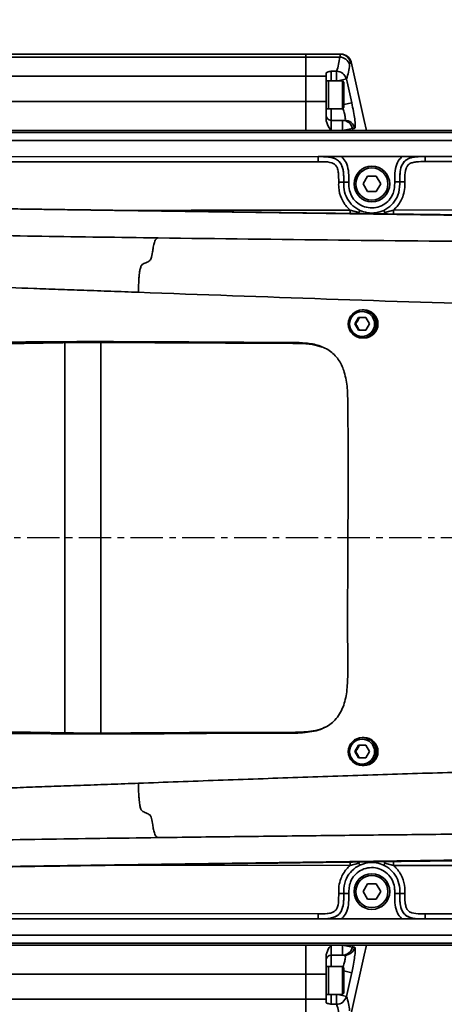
# Model space of a CAD drawing. Header units: millimetres. Extents: x 13873 to 18697, y 1443 to 6366.
# Tile 8 of 28: x 16150 to 16234, y 3398 to 3591. Entities that reach past the tile are written whole.
import ezdxf

# ---------------------------------------------------------------- set-up
doc = ezdxf.new("R2010")
doc.units = ezdxf.units.MM
doc.header["$PDSIZE"] = -1
doc.linetypes.add('CENTER', pattern=[10.16, 6.35, -1.27, 1.27, -1.27])
doc.styles.add('标准汉字', font='gbenor.shx', dxfattribs={"bigfont": 'gbcbig.shx'})
doc.dimstyles.new('ISO-25', dxfattribs={"dimscale": 5, "dimtxt": 3.5, "dimasz": 5, "dimexe": 3.5, "dimexo": 0.625, "dimtad": 1, "dimdec": 1, "dimdsep": 46, "dimtxsty": '标准汉字', "dimcen": 2.5, "dimclrd": 1, "dimclre": 1, "dimadec": 0, "dimazin": 0, "dimtfac": 1, "dimtdec": 1, "dimtmove": 1, "dimatfit": 3, "dimfxl": 1, "dimarcsym": 0})

# ---------------------------------------------------------------- blocks, each defined once
blk = doc.blocks.new('*D72')
at = {"color": 1, "lineweight": -2, "transparency": 16777216}
for p, q in [((16589.44, 3882.95), (16525.87, 3855.55)), ((15676.41, 3489.42), (16502.91, 3845.65))]:
    blk.add_line(p, q, dxfattribs=at)
at = {"color": 1, "transparency": 16777216}
blk.add_solid([(16524.22, 3859.38), (16527.52, 3851.72), (16502.91, 3845.65)], dxfattribs=at)
at = {"layer": 'Defpoints', "color": 0, "transparency": 16777216}
for p in [(16502.91, 3845.65), (15676.41, 3489.42)]:
    blk.add_point(p, dxfattribs=at)
at = {"color": 0, "transparency": 16777216, "insert": (16564.43, 3885.1), "char_height": 17.5, "attachment_point": 5, "rotation": 23.3168, "style": '标准汉字'}
blk.add_mtext('R900', dxfattribs=at)

msp = doc.modelspace()

# ---------------------------------------------------------------- linework, layer by layer
at = {"linetype": 'Continuous', "lineweight": 35}
for p, q in [((15581.41, 3584.42), (16206.41, 3584.42)), ((16213.23, 3584.42), (16206.41, 3584.42)), ((16206.41, 3584.42), (16206.41, 3583.84)), ((16213.08, 3583.84), (16213.23, 3584.42)), ((16213.23, 3584.42), (16213.39, 3584.42)), ((16206.41, 3583.84), (15581.41, 3583.84)), ((16213.08, 3583.84), (16206.41, 3583.84)), ((16206.41, 3583.84), (16206.41, 3580.07)), ((16215.17, 3582.89), (16215.03, 3582.33)), ((16215.34, 3582.89), (16215.17, 3582.89)), ((16210.41, 3580.07), (16210.41, 3580.73)), ((16211.41, 3581.07), (16212.46, 3581.07)), ((16211.41, 3581.07), (16211.41, 3579.17)), ((16212.46, 3579.17), (16212.46, 3581.07)), ((15581.41, 3580.07), (16206.41, 3580.07)), ((16206.41, 3580.07), (16206.41, 3575.13)), ((16210.41, 3580.07), (16206.41, 3580.07)), ((16210.41, 3575.13), (16210.41, 3580.07)), ((16210.91, 3579.17), (16210.41, 3579.17)), ((16213.61, 3579.17), (16210.91, 3579.17)), ((16210.91, 3577.47), (16210.91, 3579.17)), ((16210.91, 3579.17), (16210.91, 3573.67)), ((16212.81, 3579.17), (16214.4, 3579.54)), ((16213.91, 3578.87), (16213.61, 3579.17)), ((16213.61, 3577.47), (16213.61, 3579.17)), ((16213.91, 3578.87), (16213.91, 3577.36)), ((16210.91, 3573.67), (16210.91, 3577.47)), ((16213.61, 3573.67), (16213.61, 3577.47)), ((16213.91, 3577.36), (16213.91, 3573.97)), ((16206.41, 3575.13), (15752.18, 3575.13)), ((16210.41, 3575.13), (16206.41, 3575.13)), ((16206.41, 3575.13), (16206.41, 3569.42)), ((16210.41, 3571.66), (16210.41, 3575.13)), ((16213.91, 3574.51), (16215.46, 3574.85)), ((16210.41, 3573.67), (16210.91, 3573.67)), ((16210.91, 3573.67), (16213.61, 3573.67)), ((16211.41, 3573.67), (16211.41, 3571.42)), ((16213.61, 3573.67), (16213.91, 3573.97)), ((16211.41, 3571.42), (16211.41, 3569.42)), ((16211.41, 3571.42), (16213.62, 3571.42)), ((16213.62, 3569.42), (16213.62, 3571.42)), ((16213.62, 3571.42), (16214.07, 3571.42)), ((16046.41, 3569.42), (16636.41, 3569.42)), ((16636.41, 3569.04), (16046.41, 3569.04)), ((16213.62, 3569.42), (16215.57, 3569.82)), ((16216.02, 3569.82), (16215.57, 3569.82)), ((16215.57, 3569.82), (16215.65, 3569.42)), ((16046.41, 3567.47), (16636.41, 3567.47)), ((16069.62, 3564.21), (16366.87, 3564.39)), ((16082, 3564.21), (16208.88, 3564.29)), ((16208.88, 3563.29), (16082.01, 3563.21)), ((16208.88, 3563.29), (16208.88, 3564.29)), ((16208.88, 3564.29), (16208.88, 3564.29)), ((16213.4, 3564.3), (16225.37, 3564.3)), ((16229.88, 3564.31), (16359.44, 3564.39)), ((16229.88, 3563.31), (16229.88, 3564.31)), ((16229.88, 3564.31), (16229.88, 3564.31)), ((16359.45, 3563.39), (16229.88, 3563.31)), ((16212.89, 3559.29), (16213.89, 3559.29)), ((16213.89, 3559.29), (16214.89, 3559.29)), ((16217.68, 3558.92), (16218.54, 3560.42)), ((16218.54, 3557.42), (16217.68, 3558.92)), ((16218.54, 3560.42), (16220.28, 3560.42)), ((16220.28, 3560.42), (16221.14, 3558.92)), ((16221.14, 3558.92), (16220.28, 3557.42)), ((16224.89, 3559.31), (16223.89, 3559.31)), ((16225.89, 3559.31), (16224.89, 3559.31)), ((16220.28, 3557.42), (16218.54, 3557.42)), ((16332.73, 3551.38), (16090.64, 3554.8)), ((16215.14, 3553.79), (16216.86, 3553.31)), ((16215.14, 3553.79), (16215.15, 3553.11)), ((16216.86, 3553.31), (16217.06, 3553.73)), ((16221.92, 3553.32), (16221.73, 3553.74)), ((16221.92, 3553.32), (16223.64, 3553.8)), ((16223.64, 3553.8), (16332.73, 3553.91)), ((16223.64, 3553.8), (16223.64, 3553)), ((16217.81, 3534.17), (16217.53, 3534.17)), ((16217.86, 3534.17), (16217.81, 3534.17)), ((16216.06, 3531.42), (16216.78, 3532.67)), ((16216.78, 3532.67), (16218.21, 3532.67)), ((16218.21, 3532.67), (16218.93, 3531.42)), ((16216.78, 3530.17), (16216.06, 3531.42)), ((16216.24, 3531.42), (16216.06, 3531.42)), ((16218.21, 3530.17), (16216.78, 3530.17)), ((16218.93, 3531.42), (16218.21, 3530.17)), ((16217.53, 3528.67), (16217.81, 3528.67)), ((16217.81, 3528.67), (16217.86, 3528.67)), ((16159.11, 3451.1), (16159.11, 3527.75)), ((16166.14, 3451.05), (16166.14, 3527.78)), ((16216.06, 3447.42), (16216.78, 3448.67)), ((16216.78, 3448.67), (16218.21, 3448.67)), ((16217.81, 3450.17), (16217.53, 3450.17)), ((16217.86, 3450.17), (16217.81, 3450.17)), ((16218.21, 3448.67), (16218.93, 3447.42)), ((16216.78, 3446.17), (16216.06, 3447.42)), ((16216.24, 3447.42), (16216.06, 3447.42)), ((16218.93, 3447.42), (16218.21, 3446.17)), ((16218.21, 3446.17), (16216.78, 3446.17)), ((16217.53, 3444.67), (16217.81, 3444.67)), ((16217.81, 3444.67), (16217.86, 3444.67)), ((16090.64, 3424.04), (16332.73, 3427.46)), ((16215.14, 3425.06), (16215.15, 3425.73)), ((16216.86, 3425.53), (16215.14, 3425.06)), ((16217.06, 3425.11), (16216.86, 3425.53)), ((16221.73, 3425.11), (16221.92, 3425.52)), ((16223.64, 3425.05), (16221.92, 3425.52)), ((16223.64, 3425.05), (16223.64, 3425.84)), ((16217.68, 3419.92), (16218.54, 3421.42)), ((16218.54, 3418.42), (16217.68, 3419.92)), ((16218.54, 3421.42), (16220.28, 3421.42)), ((16220.28, 3421.42), (16221.14, 3419.92)), ((16221.14, 3419.92), (16220.28, 3418.42)), ((16213.89, 3419.55), (16212.89, 3419.55)), ((16214.89, 3419.55), (16213.89, 3419.55)), ((16220.28, 3418.42), (16218.54, 3418.42)), ((16223.89, 3419.54), (16224.89, 3419.54)), ((16224.89, 3419.54), (16225.89, 3419.54)), ((16366.87, 3414.45), (16069.62, 3414.64)), ((16208.88, 3414.55), (16082, 3414.63)), ((16082.01, 3415.63), (16208.88, 3415.55)), ((16208.88, 3414.55), (16208.88, 3415.55)), ((16208.88, 3414.55), (16208.88, 3414.55)), ((16225.37, 3414.54), (16213.4, 3414.55)), ((16229.88, 3415.54), (16359.45, 3415.46)), ((16229.88, 3414.54), (16229.88, 3415.54)), ((16359.44, 3414.46), (16229.88, 3414.54)), ((16229.88, 3414.54), (16229.88, 3414.54)), ((16636.41, 3411.37), (16046.41, 3411.37)), ((16046.41, 3409.81), (16636.41, 3409.81)), ((16636.41, 3409.42), (16046.41, 3409.42)), ((16206.41, 3409.42), (16206.41, 3403.71)), ((16211.41, 3409.42), (16211.41, 3407.42)), ((16213.62, 3409.42), (16215.57, 3409.02)), ((16213.62, 3407.42), (16213.62, 3409.42)), ((16215.65, 3409.42), (16215.57, 3409.02)), ((16215.57, 3409.02), (16216.02, 3409.02)), ((16210.41, 3403.71), (16210.41, 3407.19)), ((16213.62, 3407.42), (16211.41, 3407.42)), ((16211.41, 3407.42), (16211.41, 3405.17)), ((16214.07, 3407.42), (16213.62, 3407.42)), ((16210.91, 3405.17), (16210.41, 3405.17)), ((16213.61, 3405.17), (16210.91, 3405.17)), ((16210.91, 3403.47), (16210.91, 3405.17)), ((16210.91, 3405.17), (16210.91, 3399.67)), ((16213.91, 3404.87), (16213.61, 3405.17)), ((16213.61, 3403.47), (16213.61, 3405.17)), ((16213.91, 3404.87), (16213.91, 3403.36)), ((16215.46, 3403.99), (16213.91, 3404.33)), ((15752.18, 3403.71), (16206.41, 3403.71)), ((16210.41, 3403.71), (16206.41, 3403.71)), ((16206.41, 3403.71), (16206.41, 3398.77)), ((16210.41, 3398.77), (16210.41, 3403.71)), ((16210.91, 3399.67), (16210.91, 3403.47)), ((16213.61, 3399.67), (16213.61, 3403.47)), ((16213.91, 3403.36), (16213.91, 3399.97)), ((16206.41, 3398.77), (15581.41, 3398.77)), ((16210.41, 3398.77), (16206.41, 3398.77)), ((16206.41, 3398.77), (16206.41, 3395)), ((16210.41, 3399.67), (16210.91, 3399.67)), ((16210.41, 3398.12), (16210.41, 3398.77)), ((16210.91, 3399.67), (16213.61, 3399.67)), ((16211.41, 3399.67), (16211.41, 3397.78)), ((16212.46, 3397.78), (16212.46, 3399.67)), ((16214.4, 3399.3), (16212.81, 3399.67)), ((16213.61, 3399.67), (16213.91, 3399.97)), ((16212.46, 3397.78), (16211.41, 3397.78))]:
    msp.add_line(p, q, dxfattribs=at)
at = {"color": 4, "linetype": 'CENTER'}
msp.add_line((16655.88, 3489.42), (15445.04, 3489.42), dxfattribs=at)
at = {"linetype": 'Continuous', "lineweight": 35, "flags": 128}
for points in [[(16218.33, 3569.42), (16217.92, 3571.38), (16215.34, 3582.89)], [(16169.71, 3553.73), (16183.93, 3553.75), (16215.14, 3553.79)], [(16215.14, 3425.06), (16190.46, 3425.09), (16170.13, 3425.11)], [(16332.73, 3424.94), (16260.06, 3425.01), (16223.64, 3425.05)], [(16215.34, 3395.95), (16217.92, 3407.46), (16218.33, 3409.42)]]:
    msp.add_lwpolyline(points, dxfattribs=at)
at = {"linetype": 'Continuous', "lineweight": 35}
for centre, radius in [((16219.41, 3558.92), 3.5), ((16219.41, 3558.92), 3.15), ((16217.52, 3531.42), 2.75), ((16217.49, 3531.42), 2.45), ((16217.52, 3447.42), 2.75), ((16217.49, 3447.42), 2.45), ((16219.41, 3419.92), 3.5), ((16219.41, 3419.92), 3.15)]:
    msp.add_circle(centre, radius, dxfattribs=at)
at = {"color": 4}
msp.add_arc((15676.41, 3489.42), 900, 225, 135, dxfattribs=at)
at = {"linetype": 'Continuous', "lineweight": 35}
for centre, radius, start, end in [((16213.23, 3582.42), 2, 13.4982, 89.9917), ((16213.39, 3582.42), 2, 13.5131, 90), ((16203.43, 3584.57), 9.68, 338.7773, 355.6693), ((16213.09, 3581.84), 2, 14.1019, 90.1143), ((16205.33, 3583.06), 9.73, 338.7773, 355.6693), ((16212.44, 3579.05), 2.01, 14.0248, 89.5908), ((15826.41, 3489.42), 398.31, 12.3845, 13.0765), ((16211.41, 3572.42), 1, 180, 270), ((16213.62, 3569.43), 1.99, 11.3558, 89.8548), ((16214.07, 3569.43), 1.99, 11.3963, 89.8795), ((16218.76, 3553.6), 1.92, 188.6752, 195.5392), ((16220.15, 3553.58), 1.79, 342.209, 351.6345), ((16217.8, 3531.43), 2.74, 359.8291, 89.8562), ((16217.8, 3531.42), 2.75, 270.2296, 89.7704), ((16217.85, 3531.42), 2.75, 270.2296, 89.7704), ((16217.8, 3531.41), 2.74, 270.1168, 0.198), ((16217.8, 3447.43), 2.74, 359.8291, 89.8562), ((16217.8, 3447.42), 2.75, 270.2296, 89.7704), ((16217.85, 3447.42), 2.75, 270.2296, 89.7704), ((16217.8, 3447.41), 2.74, 270.1168, 0.198), ((16218.77, 3425.24), 1.93, 164.5231, 171.3204), ((16220.15, 3425.26), 1.8, 8.3699, 17.7334), ((16213.62, 3409.41), 1.99, 270.1452, 348.6442), ((16214.07, 3409.41), 1.99, 270.1205, 348.6037), ((16211.41, 3406.42), 1, 90, 180), ((15826.41, 3489.42), 398.31, 346.9235, 347.6155), ((16212.44, 3399.79), 2.01, 270.4092, 345.9752), ((16205.33, 3395.78), 9.73, 4.3307, 21.2227), ((16203.43, 3394.27), 9.68, 4.3307, 21.2227)]:
    msp.add_arc(centre, radius, start, end, dxfattribs=at)
for points, knots in [([(16210.41, 3580.73), (16210.44, 3580.76), (16210.53, 3580.88), (16211.02, 3580.98), (16211.36, 3581.06), (16211.41, 3581.07), (16211.41, 3581.07)], [0, 0, 0, 0, 0.283116, 0.90121, 0.996395, 1, 1, 1, 1]), ([(16215.46, 3574.85), (16215.57, 3574.28), (16215.81, 3573.15), (16216.05, 3571.64), (16216.16, 3570.51), (16216.14, 3569.91), (16216.05, 3569.85), (16216.02, 3569.82)], [0, 0, 0, 0, 0.217729, 0.435644, 0.648979, 0.857556, 1, 1, 1, 1]), ([(16214.07, 3571.42), (16214.11, 3571.44), (16214.19, 3571.47), (16214.21, 3571.83), (16214.1, 3572.51), (16213.92, 3573.23), (16213.76, 3573.69), (16213.71, 3573.82)], [0, 0, 0, 0, 0.163571, 0.401734, 0.646176, 0.899123, 1, 1, 1, 1]), ([(16211.41, 3569.42), (16211.41, 3569.42), (16211.36, 3569.49), (16211.02, 3569.97), (16210.53, 3570.68), (16210.44, 3571.42), (16210.41, 3571.66)], [0, 0, 0, 0, 0.003605, 0.09879, 0.716884, 1, 1, 1, 1]), ([(16208.88, 3564.29), (16208.89, 3564.29), (16208.96, 3564.29), (16209.32, 3564.29), (16210.26, 3564.29), (16211.64, 3564.29), (16212.82, 3564.3), (16213.4, 3564.3)], [0, 0, 0, 0, 0.002405, 0.048433, 0.232714, 0.619074, 1, 1, 1, 1]), ([(16208.88, 3564.29), (16209.22, 3564.29), (16210.21, 3564.29), (16211.53, 3564.19), (16212.68, 3563.66), (16213.31, 3563), (16213.68, 3562.13), (16213.89, 3560.88), (16213.89, 3559.91), (16213.89, 3559.29)], [0, 0, 0, 0, 0.117673, 0.349027, 0.457496, 0.55437, 0.662983, 0.781934, 1, 1, 1, 1]), ([(16213.89, 3559.29), (16213.89, 3559.82), (16213.89, 3560.87), (16213.68, 3562.27), (16213.08, 3563.32), (16212.17, 3563.96), (16210.89, 3564.26), (16209.75, 3564.29), (16209.04, 3564.29), (16208.88, 3564.29)], [0, 0, 0, 0, 0.184248, 0.372085, 0.486627, 0.599528, 0.752863, 0.943379, 1, 1, 1, 1]), ([(16212.89, 3559.29), (16212.89, 3559.88), (16212.89, 3560.74), (16212.72, 3561.81), (16212.47, 3562.42), (16212.07, 3562.84), (16211.2, 3563.23), (16210.09, 3563.29), (16209.21, 3563.29), (16208.88, 3563.29)], [0, 0, 0, 0, 0.251705, 0.37103, 0.461056, 0.530356, 0.618077, 0.860159, 1, 1, 1, 1]), ([(16213.4, 3564.3), (16213.53, 3564.18), (16213.99, 3563.77), (16214.6, 3562.71), (16214.89, 3561.08), (16214.89, 3559.9), (16214.89, 3559.29)], [0, 0, 0, 0, 0.094086, 0.342375, 0.663456, 1, 1, 1, 1]), ([(16223.89, 3559.31), (16223.89, 3559.89), (16223.89, 3561.07), (16224.16, 3562.7), (16224.78, 3563.78), (16225.24, 3564.19), (16225.37, 3564.3)], [0, 0, 0, 0, 0.325244, 0.6575598, 0.906099, 1, 1, 1, 1]), ([(16224.89, 3559.31), (16224.89, 3559.63), (16224.89, 3560.62), (16224.98, 3561.94), (16225.52, 3563.09), (16226.18, 3563.73), (16227.05, 3564.1), (16228.3, 3564.31), (16229.26, 3564.31), (16229.88, 3564.31)], [0, 0, 0, 0, 0.115841, 0.348448, 0.457176, 0.554196, 0.662817, 0.782001, 1, 1, 1, 1]), ([(16229.88, 3564.31), (16229.18, 3564.31), (16228.04, 3564.31), (16226.6, 3563.97), (16225.69, 3563.33), (16225.1, 3562.29), (16224.89, 3560.9), (16224.89, 3559.85), (16224.89, 3559.31)], [0, 0, 0, 0, 0.246887, 0.400396, 0.513383, 0.628018, 0.809313, 1, 1, 1, 1]), ([(16225.37, 3564.3), (16225.81, 3564.3), (16226.73, 3564.3), (16227.9, 3564.3), (16228.82, 3564.31), (16229.36, 3564.31), (16229.62, 3564.31), (16229.75, 3564.31), (16229.81, 3564.31), (16229.84, 3564.31), (16229.86, 3564.31), (16229.87, 3564.31), (16229.88, 3564.31), (16229.88, 3564.31)], [0, 0, 0, 0, 0.286713, 0.599923, 0.803703, 0.90211, 0.951337, 0.975781, 0.986685, 0.992138, 0.994866, 0.997593, 1, 1, 1, 1]), ([(16229.88, 3563.31), (16229.3, 3563.31), (16228.43, 3563.31), (16227.37, 3563.14), (16226.76, 3562.89), (16226.34, 3562.48), (16225.95, 3561.62), (16225.89, 3560.51), (16225.89, 3559.62), (16225.89, 3559.31)], [0, 0, 0, 0, 0.251626, 0.37116, 0.461169, 0.530604, 0.618623, 0.862269, 1, 1, 1, 1]), ([(16215.14, 3553.79), (16214.97, 3553.95), (16214.26, 3554.6), (16213.32, 3556.05), (16212.87, 3557.85), (16212.88, 3558.93), (16212.89, 3559.29)], [0, 0, 0, 0, 0.115044, 0.470047, 0.82505, 1, 1, 1, 1]), ([(16213.89, 3559.29), (16213.88, 3558.96), (16213.87, 3558.01), (16214.25, 3556.46), (16215.29, 3554.89), (16216.35, 3554.07), (16216.98, 3553.77), (16217.06, 3553.73)], [0, 0, 0, 0, 0.147207, 0.419217, 0.691226, 0.963236, 1, 1, 1, 1]), ([(16214.89, 3559.29), (16214.88, 3559), (16214.86, 3558.2), (16215.17, 3556.91), (16216, 3555.62), (16217.22, 3554.67), (16218.68, 3554.18), (16220.22, 3554.2), (16221.66, 3554.73), (16222.85, 3555.71), (16223.59, 3556.91), (16223.87, 3558.16), (16223.88, 3558.92), (16223.89, 3559.31)], [0, 0, 0, 0, 0.057513, 0.156615, 0.255717, 0.354819, 0.453921, 0.553023, 0.652125, 0.751227, 0.850329, 0.924824, 1, 1, 1, 1]), ([(16221.73, 3553.74), (16221.87, 3553.81), (16222.57, 3554.16), (16223.66, 3555.09), (16224.7, 3556.81), (16224.89, 3558.32), (16224.89, 3559.18), (16224.89, 3559.31)], [0, 0, 0, 0, 0.072956, 0.345217, 0.617477, 0.944676, 1, 1, 1, 1]), ([(16225.89, 3559.31), (16225.89, 3558.82), (16225.89, 3557.82), (16225.45, 3556.15), (16224.65, 3554.76), (16223.88, 3554.03), (16223.64, 3553.8)], [0, 0, 0, 0, 0.237767, 0.482979, 0.837799, 1, 1, 1, 1]), ([(16177.42, 3548.32), (16173.61, 3548.37), (16165.99, 3548.48), (16154.6, 3548.65), (16144.21, 3548.82), (16134.87, 3549.01), (16126.66, 3549.22), (16118.87, 3549.49), (16112.5, 3549.78), (16107.42, 3550.08), (16103.55, 3550.37), (16099.66, 3550.73), (16095.96, 3551.18), (16091.04, 3551.88), (16085.49, 3552.79), (16081.4, 3553.53), (16079.35, 3553.91)], [0, 0, 0, 0, 0.080062, 0.160166, 0.240353, 0.30062, 0.361134, 0.422111, 0.483733, 0.525259, 0.567186, 0.609517, 0.673814, 0.738855, 0.869308, 1, 1, 1, 1]), ([(16263.35, 3552.52), (16263.35, 3552.52), (16263.36, 3552.52), (16263.31, 3552.53), (16263.18, 3552.53), (16262.85, 3552.54), (16262, 3552.55), (16260.38, 3552.57), (16257.51, 3552.6), (16253.91, 3552.64), (16250.08, 3552.69), (16246.89, 3552.72), (16244.24, 3552.76), (16241.63, 3552.79), (16238.56, 3552.83), (16234.35, 3552.88), (16228.91, 3552.94), (16222.11, 3553.03), (16214.15, 3553.13), (16205.04, 3553.25), (16194.76, 3553.39), (16183.32, 3553.54), (16170.73, 3553.72), (16156.97, 3553.91), (16142.06, 3554.12), (16125.98, 3554.36), (16108.75, 3554.62), (16096.87, 3554.8), (16090.74, 3554.89)], [0, 0, 0, 0, 0.0000092, 0.0015162, 0.0030978, 0.004895, 0.0094812, 0.0194942, 0.0336717, 0.0594426, 0.0816892, 0.1000504, 0.1145348, 0.1275425, 0.1451648, 0.1677049, 0.2002182, 0.2394273, 0.285333, 0.3379362, 0.3972379, 0.4632389, 0.5359402, 0.6153432, 0.701449, 0.7942592, 0.8937755, 1, 1, 1, 1]), ([(16217.06, 3553.73), (16217.06, 3553.73), (16217.53, 3553.51), (16218.57, 3553.2), (16220.22, 3553.17), (16221.24, 3553.55), (16221.73, 3553.74)], [0, 0, 0, 0, 0.001759, 0.319978, 0.675676, 1, 1, 1, 1]), ([(16366.45, 3552.5), (16365.99, 3551.84), (16365.49, 3551.09), (16364.92, 3550.27), (16364.76, 3550.05), (16364.59, 3549.82), (16364.43, 3549.59), (16364.26, 3549.38), (16364.11, 3549.2), (16363.9, 3548.96), (16363.6, 3548.67), (16363.1, 3548.32), (16362.32, 3547.97), (16361.09, 3547.69), (16359.44, 3547.47), (16357.76, 3547.31), (16355.49, 3547.16), (16353.04, 3547.06), (16350.77, 3546.99), (16348.84, 3546.95), (16346.7, 3546.91), (16343.65, 3546.87), (16339.7, 3546.85), (16333.29, 3546.84), (16325.25, 3546.87), (16315.68, 3546.94), (16306.12, 3547.01), (16296.56, 3547.09), (16286.03, 3547.18), (16274.44, 3547.28), (16261.58, 3547.39), (16241.02, 3547.59), (16212.85, 3547.88), (16189.23, 3548.17), (16177.42, 3548.32)], [0, 0, 0, 0, 0.16141, 0.1794978, 0.1977511, 0.2162743, 0.2348618, 0.2518886, 0.2662601, 0.2797977, 0.3081118, 0.3363331, 0.3645478, 0.3926928, 0.4067029, 0.4206307, 0.434391, 0.447934, 0.4545829, 0.4615263, 0.4691691, 0.4766556, 0.4915756, 0.5064482, 0.536292, 0.5661756, 0.5960715, 0.6259724, 0.6558603, 0.6949725, 0.7347885, 0.776686, 0.888321, 1, 1, 1, 1]), ([(16173.56, 3537.64), (16173.57, 3538.16), (16173.58, 3539.06), (16173.64, 3540.23), (16173.71, 3541.05), (16173.8, 3541.8), (16173.97, 3542.58), (16174.2, 3543.01), (16174.47, 3543.21), (16174.81, 3543.35), (16175.13, 3543.5), (16175.44, 3543.65), (16175.77, 3543.83), (16176.06, 3544.17), (16176.28, 3545.26), (16176.48, 3546.59), (16176.67, 3547.45), (16176.88, 3547.95), (16177.13, 3548.2), (16177.31, 3548.28), (16177.42, 3548.32)], [0, 0, 0, 0, 0.039519, 0.068835, 0.092566, 0.113033, 0.14834, 0.207026, 0.281933, 0.377742, 0.459756, 0.537577, 0.618036, 0.685436, 0.755713, 0.794824, 0.840404, 0.879145, 0.930503, 1, 1, 1, 1]), ([(16173.56, 3537.64), (16171.76, 3537.71), (16168.18, 3537.84), (16162.81, 3538.05), (16157.69, 3538.22), (16151.37, 3538.43), (16143.74, 3538.75), (16125.42, 3539.65), (16109.03, 3540.47), (16094.54, 3541.19), (16091.11, 3541.36), (16087.69, 3541.53), (16084.28, 3541.71), (16080.9, 3541.88), (16078.03, 3542.04), (16076.23, 3542.16), (16075.26, 3542.25), (16073.67, 3542.41), (16070.89, 3542.74), (16066.82, 3543.25), (16063.78, 3543.66), (16062.26, 3543.87)], [0, 0, 0, 0, 0.030032, 0.059896, 0.089654, 0.12007, 0.181598, 0.243254, 0.489905, 0.513027, 0.536152, 0.559282, 0.582425, 0.605617, 0.629024, 0.644964, 0.661048, 0.677147, 0.741649, 0.870787, 1, 1, 1, 1]), ([(16386.54, 3531.71), (16386.07, 3531.71), (16385.56, 3531.71), (16384.94, 3531.71), (16384.77, 3531.7), (16384.6, 3531.7), (16384.42, 3531.7), (16384.22, 3531.7), (16383.98, 3531.7), (16383.67, 3531.7), (16383.25, 3531.69), (16382.67, 3531.69), (16381.9, 3531.7), (16380.78, 3531.71), (16379.17, 3531.74), (16377.03, 3531.78), (16374.59, 3531.83), (16371.31, 3531.89), (16367.55, 3531.97), (16363.78, 3532.05), (16360.4, 3532.13), (16356.37, 3532.22), (16351.56, 3532.33), (16344.78, 3532.49), (16336.69, 3532.68), (16327.36, 3532.92), (16318.05, 3533.15), (16308.75, 3533.39), (16299.45, 3533.64), (16288.38, 3533.94), (16275.61, 3534.29), (16261.37, 3534.7), (16239.69, 3535.35), (16210.48, 3536.28), (16185.87, 3537.19), (16173.56, 3537.64)], [0, 0, 0, 0, 0.132848, 0.147788, 0.16258, 0.177131, 0.19163, 0.207552, 0.225839, 0.244807, 0.274172, 0.30366, 0.333114, 0.362544, 0.391913, 0.410193, 0.428369, 0.446343, 0.46405, 0.475749, 0.48627, 0.496563, 0.511873, 0.527117, 0.552577, 0.578043, 0.603517, 0.628997, 0.654479, 0.679975, 0.720067, 0.75953, 0.79718, 0.898582, 1, 1, 1, 1]), ([(16216.96, 3532.67), (16216.84, 3532.45), (16216.61, 3532.03), (16216.36, 3531.61), (16216.24, 3531.42)], [0, 0, 0, 0, 0.534625, 1, 1, 1, 1]), ([(16216.24, 3531.42), (16216.38, 3531.2), (16216.63, 3530.78), (16216.85, 3530.36), (16216.96, 3530.17)], [0, 0, 0, 0, 0.534625, 1, 1, 1, 1]), ([(16069.51, 3510.42), (16069.85, 3510.8), (16070.55, 3511.6), (16071.61, 3513.58), (16072.77, 3516.04), (16073.91, 3518.9), (16075.23, 3521.61), (16077.25, 3523.6), (16080.1, 3525.45), (16084.17, 3527.38), (16091.05, 3528.87), (16099.66, 3529.19), (16109.99, 3529.01), (16120.3, 3528.37), (16129.15, 3527.99), (16136.34, 3527.92), (16141.95, 3527.88), (16147.67, 3527.87), (16153.64, 3527.88), (16159.63, 3527.94), (16165.72, 3527.96), (16171.61, 3527.93), (16180.81, 3527.88), (16190.64, 3527.87), (16199.4, 3527.76), (16203.79, 3527.81), (16206.43, 3527.74), (16209.01, 3527.29), (16211.37, 3526.16), (16213.08, 3524.26), (16214.17, 3521.74), (16214.64, 3518.81), (16214.79, 3507.05), (16214.69, 3489.24), (16214.61, 3471.4), (16214.7, 3462.09), (16214.51, 3458.86), (16213.76, 3455.79), (16212.13, 3453.3), (16210, 3451.94), (16208.04, 3451.38), (16205.59, 3451.05), (16202.41, 3451), (16194.66, 3451.09), (16186.23, 3450.98), (16177.09, 3450.93), (16171.14, 3450.9), (16165.24, 3450.88), (16159.2, 3450.91), (16153.24, 3450.97), (16147.3, 3450.98), (16141.59, 3450.97), (16136, 3450.92), (16123.66, 3450.73), (16111.45, 3450.66), (16099.7, 3450.25), (16095.03, 3450.06), (16090.36, 3450.21), (16086.27, 3450.9), (16082.75, 3452.12), (16079.9, 3453.51), (16077.47, 3455.06), (16075.77, 3456.76), (16074.7, 3458.52), (16073.76, 3460.5), (16072.81, 3462.64), (16071.8, 3464.92), (16070.76, 3466.82), (16069.97, 3468.03), (16069.54, 3468.36), (16069.45, 3468.42)], [0, 0, 0, 0, 0.0108959, 0.0226147, 0.0343197, 0.0471471, 0.0599284, 0.0673422, 0.0747842, 0.0891643, 0.1035387, 0.1319653, 0.1604446, 0.188984, 0.2174926, 0.233372, 0.2493278, 0.2652333, 0.2810182, 0.2967537, 0.310112, 0.3235737, 0.3370455, 0.3728805, 0.3907978, 0.3968335, 0.4028629, 0.4088269, 0.4146063, 0.4204167, 0.4258542, 0.4331141, 0.4404144, 0.5058165, 0.5540406, 0.5615932, 0.5691237, 0.5759689, 0.5829002, 0.588816, 0.5928051, 0.5968061, 0.6056421, 0.6144899, 0.6497536, 0.66328, 0.6768518, 0.690323, 0.7037115, 0.7194351, 0.7352016, 0.7510731, 0.7669883, 0.782837, 0.854343, 0.8672353, 0.8801604, 0.8930124, 0.9058047, 0.914383, 0.9229825, 0.9315292, 0.9387915, 0.946139, 0.9534869, 0.9640678, 0.974645, 0.985907, 0.9971975, 1, 1, 1, 1]), ([(16072.36, 3510.42), (16072.51, 3510.55), (16073.03, 3510.99), (16073.93, 3512.49), (16075.11, 3514.86), (16076.32, 3517.66), (16077.49, 3520.44), (16078.87, 3522.77), (16080.6, 3524.47), (16083.21, 3526.04), (16087, 3527.54), (16091.45, 3528.5), (16096.53, 3528.83), (16101.64, 3528.7), (16106.75, 3528.36), (16118.41, 3527.9), (16132.46, 3527.9), (16146.25, 3527.54), (16153.2, 3527.64), (16157.52, 3527.73), (16162.21, 3527.79), (16167.22, 3527.79), (16172.32, 3527.77), (16180.79, 3527.72), (16190.05, 3527.69), (16199.3, 3527.62), (16204.34, 3527.63), (16207.56, 3527.51), (16209.02, 3527.04), (16209.66, 3526.83)], [0, 0, 0, 0, 0.012181, 0.042084, 0.071919, 0.105749, 0.13943, 0.153729, 0.168008, 0.191516, 0.21509, 0.249776, 0.284585, 0.319693, 0.354928, 0.389973, 0.559757, 0.64465, 0.673245, 0.701821, 0.730152, 0.758997, 0.787975, 0.816966, 0.902741, 0.945628, 0.97402, 0.988491, 1, 1, 1, 1]), ([(16210.13, 3452.21), (16209.99, 3452.12), (16209.32, 3451.72), (16207.89, 3451.48), (16205.24, 3451.18), (16201.75, 3451.18), (16193.22, 3451.22), (16184.4, 3451.14), (16175.27, 3451.09), (16170.14, 3451.06), (16165.07, 3451.05), (16160.13, 3451.07), (16155.57, 3451.15), (16147, 3451.32), (16134.34, 3451.17), (16117.64, 3450.72), (16105.03, 3450.61), (16096.65, 3450.38), (16092.45, 3450.38), (16088.24, 3450.96), (16084.1, 3452.34), (16080.84, 3454.13), (16078.8, 3456.16), (16077.44, 3458.56), (16076.26, 3461.34), (16075.02, 3464.14), (16073.88, 3466.51), (16072.93, 3467.98), (16072.42, 3468.34), (16072.31, 3468.42)], [0, 0, 0, 0, 0.0026807, 0.0132814, 0.0239156, 0.0480231, 0.0721443, 0.1684813, 0.1973837, 0.2263885, 0.2551654, 0.2837556, 0.3126557, 0.3416446, 0.4563892, 0.5711629, 0.685858, 0.7145482, 0.7432179, 0.7719543, 0.8011544, 0.8302675, 0.846259, 0.8622964, 0.894331, 0.9265338, 0.9586942, 0.9909783, 1, 1, 1, 1]), ([(16216.96, 3448.67), (16216.84, 3448.45), (16216.61, 3448.03), (16216.36, 3447.61), (16216.24, 3447.42)], [0, 0, 0, 0, 0.534625, 1, 1, 1, 1]), ([(16173.56, 3441.2), (16178.77, 3441.4), (16189.21, 3441.79), (16204.88, 3442.34), (16220.55, 3442.87), (16236.22, 3443.37), (16251.92, 3443.85), (16265.66, 3444.26), (16277.45, 3444.6), (16287.24, 3444.87), (16297.02, 3445.14), (16306.8, 3445.4), (16316.59, 3445.65), (16326.39, 3445.9), (16336.2, 3446.15), (16344.62, 3446.35), (16351.56, 3446.51), (16356.37, 3446.62), (16360.4, 3446.72), (16363.78, 3446.79), (16367.55, 3446.87), (16371.31, 3446.95), (16374.59, 3447.02), (16377.03, 3447.06), (16379.17, 3447.1), (16380.78, 3447.13), (16381.9, 3447.14), (16382.67, 3447.15), (16383.25, 3447.15), (16383.74, 3447.15), (16384.16, 3447.14), (16384.52, 3447.14), (16384.84, 3447.14), (16385.14, 3447.13), (16385.71, 3447.13), (16386.17, 3447.13), (16386.54, 3447.13)], [0, 0, 0, 0, 0.043028, 0.086055, 0.129062, 0.172119, 0.215058, 0.258316, 0.285213, 0.312037, 0.33886, 0.365676, 0.392488, 0.419296, 0.446095, 0.472884, 0.488129, 0.503439, 0.513732, 0.524252, 0.535952, 0.553659, 0.571633, 0.589808, 0.608089, 0.637457, 0.666888, 0.696341, 0.725829, 0.755193, 0.788626, 0.8166, 0.842508, 0.86906, 0.895741, 1, 1, 1, 1]), ([(16216.24, 3447.42), (16216.38, 3447.2), (16216.63, 3446.78), (16216.85, 3446.36), (16216.96, 3446.17)], [0, 0, 0, 0, 0.534625, 1, 1, 1, 1]), ([(16062.26, 3434.98), (16063.78, 3435.18), (16066.82, 3435.59), (16070.35, 3436.04), (16072.72, 3436.32), (16073.73, 3436.44), (16074.83, 3436.56), (16075.98, 3436.67), (16077.78, 3436.79), (16080.95, 3436.97), (16085.8, 3437.21), (16091.87, 3437.52), (16101.92, 3438.03), (16115.91, 3438.68), (16129.43, 3439.38), (16138.55, 3439.84), (16143.26, 3440.06), (16147.97, 3440.26), (16152.72, 3440.45), (16157.55, 3440.62), (16162.77, 3440.79), (16168.18, 3441), (16171.76, 3441.14), (16173.56, 3441.2)], [0, 0, 0, 0, 0.129212, 0.258349, 0.282548, 0.306738, 0.330906, 0.355023, 0.370963, 0.386625, 0.427864, 0.468986, 0.510094, 0.630946, 0.751809, 0.783464, 0.815111, 0.846741, 0.878294, 0.909543, 0.9401, 0.969966, 1, 1, 1, 1]), ([(16173.56, 3441.2), (16173.56, 3440.69), (16173.58, 3439.82), (16173.63, 3438.69), (16173.7, 3437.88), (16173.79, 3437.09), (16173.96, 3436.27), (16174.2, 3435.84), (16174.47, 3435.63), (16174.81, 3435.49), (16175.13, 3435.35), (16175.44, 3435.19), (16175.77, 3435.01), (16176.06, 3434.68), (16176.28, 3433.58), (16176.48, 3432.26), (16176.67, 3431.4), (16176.88, 3430.89), (16177.13, 3430.64), (16177.31, 3430.56), (16177.42, 3430.52)], [0, 0, 0, 0, 0.038817, 0.066573, 0.089739, 0.110543, 0.147512, 0.20743, 0.281987, 0.377937, 0.459861, 0.537684, 0.618129, 0.685506, 0.75577, 0.794872, 0.84044, 0.879173, 0.930519, 1, 1, 1, 1]), ([(16177.42, 3430.52), (16182.43, 3430.59), (16192.44, 3430.72), (16207.5, 3430.89), (16222.56, 3431.06), (16237.66, 3431.22), (16252.73, 3431.37), (16265.96, 3431.49), (16277.34, 3431.59), (16286.9, 3431.67), (16296.48, 3431.75), (16306.06, 3431.83), (16315.64, 3431.9), (16325.23, 3431.97), (16333.28, 3432), (16339.7, 3432), (16343.65, 3431.97), (16346.7, 3431.93), (16348.84, 3431.89), (16350.77, 3431.85), (16353.04, 3431.78), (16355.49, 3431.68), (16357.76, 3431.53), (16359.44, 3431.38), (16361.09, 3431.16), (16362.32, 3430.87), (16363.1, 3430.52), (16363.6, 3430.17), (16363.94, 3429.83), (16364.25, 3429.49), (16364.53, 3429.12), (16364.82, 3428.72), (16365.1, 3428.32), (16365.64, 3427.52), (16366.09, 3426.86), (16366.45, 3426.34)], [0, 0, 0, 0, 0.047389, 0.094764, 0.14215, 0.189467, 0.236911, 0.283969, 0.313823, 0.343815, 0.373768, 0.403734, 0.433695, 0.463644, 0.493553, 0.508426, 0.523346, 0.530832, 0.538475, 0.545418, 0.552067, 0.56561, 0.57937, 0.593298, 0.607308, 0.635453, 0.663668, 0.691889, 0.720203, 0.744784, 0.775554, 0.80858, 0.840886, 0.873038, 1, 1, 1, 1]), ([(16079.35, 3424.93), (16081.4, 3425.31), (16085.49, 3426.06), (16091.04, 3426.96), (16095.96, 3427.66), (16099.66, 3428.11), (16103.55, 3428.47), (16107.42, 3428.76), (16112.5, 3429.06), (16118.87, 3429.36), (16126.66, 3429.63), (16134.87, 3429.84), (16144.21, 3430.02), (16154.6, 3430.2), (16165.99, 3430.37), (16173.61, 3430.47), (16177.42, 3430.52)], [0, 0, 0, 0, 0.130692, 0.261145, 0.326186, 0.390483, 0.432814, 0.474741, 0.516267, 0.577889, 0.638866, 0.69938, 0.759647, 0.839834, 0.919938, 1, 1, 1, 1]), ([(16090.74, 3423.95), (16096.46, 3424.04), (16107.57, 3424.2), (16123.71, 3424.44), (16138.82, 3424.66), (16152.89, 3424.87), (16165.86, 3425.05), (16177.75, 3425.22), (16188.56, 3425.37), (16198.38, 3425.5), (16207.66, 3425.62), (16216.49, 3425.74), (16224.89, 3425.85), (16232.49, 3425.94), (16238.72, 3426.02), (16244.01, 3426.08), (16248.82, 3426.14), (16253.16, 3426.19), (16256.82, 3426.23), (16259.39, 3426.26), (16261.39, 3426.29), (16262.75, 3426.3), (16263.48, 3426.32), (16263.87, 3426.32), (16264.04, 3426.33), (16264.12, 3426.33), (16264.11, 3426.34), (16264.11, 3426.34)], [0, 0, 0, 0, 0.098502, 0.191072, 0.277709, 0.358415, 0.43319, 0.500857, 0.562804, 0.619033, 0.669701, 0.722472, 0.770616, 0.814136, 0.853036, 0.87751, 0.904909, 0.935585, 0.952158, 0.967755, 0.979941, 0.986988, 0.992493, 0.994819, 0.996977, 0.999088, 1, 1, 1, 1]), ([(16221.73, 3425.11), (16221.72, 3425.11), (16221.26, 3425.33), (16220.22, 3425.64), (16218.57, 3425.67), (16217.55, 3425.29), (16217.06, 3425.11)], [0, 0, 0, 0, 0.001759, 0.31998, 0.67568, 1, 1, 1, 1]), ([(16212.89, 3419.55), (16212.89, 3420.04), (16212.88, 3421.02), (16213.32, 3422.69), (16214.12, 3424.08), (16214.9, 3424.82), (16215.14, 3425.06)], [0, 0, 0, 0, 0.235846, 0.479031, 0.833732, 1, 1, 1, 1]), ([(16217.06, 3425.11), (16216.9, 3425.04), (16216.2, 3424.68), (16215.11, 3423.75), (16214.08, 3422.04), (16213.88, 3420.54), (16213.89, 3419.68), (16213.89, 3419.55)], [0, 0, 0, 0, 0.076241, 0.348449, 0.620656, 0.940818, 1, 1, 1, 1]), ([(16223.89, 3419.54), (16223.89, 3419.83), (16223.91, 3420.62), (16223.61, 3421.92), (16222.78, 3423.21), (16221.57, 3424.16), (16220.11, 3424.66), (16218.57, 3424.64), (16217.12, 3424.12), (16215.93, 3423.14), (16215.18, 3421.94), (16214.9, 3420.69), (16214.89, 3419.93), (16214.89, 3419.55)], [0, 0, 0, 0, 0.05745, 0.156552, 0.255655, 0.354757, 0.45386, 0.552963, 0.652065, 0.751168, 0.85027, 0.924797, 1, 1, 1, 1]), ([(16224.89, 3419.54), (16224.89, 3419.88), (16224.91, 3420.83), (16224.52, 3422.39), (16223.48, 3423.96), (16222.42, 3424.77), (16221.79, 3425.07), (16221.73, 3425.11)], [0, 0, 0, 0, 0.1504263, 0.4224607, 0.6944951, 0.9665295, 1, 1, 1, 1]), ([(16223.64, 3425.05), (16223.81, 3424.89), (16224.51, 3424.24), (16225.45, 3422.8), (16225.9, 3421), (16225.89, 3419.9), (16225.89, 3419.54)], [0, 0, 0, 0, 0.110951, 0.466071, 0.821191, 1, 1, 1, 1]), ([(16208.88, 3415.55), (16209.47, 3415.55), (16210.33, 3415.54), (16211.4, 3415.72), (16212.01, 3415.96), (16212.43, 3416.37), (16212.82, 3417.23), (16212.88, 3418.34), (16212.89, 3419.23), (16212.89, 3419.55)], [0, 0, 0, 0, 0.251705, 0.3710299, 0.4610565, 0.5303563, 0.6180769, 0.860159, 1, 1, 1, 1]), ([(16213.89, 3419.55), (16213.89, 3419.22), (16213.88, 3418.22), (16213.79, 3416.9), (16213.25, 3415.76), (16212.59, 3415.13), (16211.72, 3414.76), (16210.47, 3414.55), (16209.5, 3414.55), (16208.88, 3414.55)], [0, 0, 0, 0, 0.117673, 0.349027, 0.457496, 0.55437, 0.662983, 0.781934, 1, 1, 1, 1]), ([(16208.88, 3414.55), (16209.59, 3414.55), (16210.73, 3414.54), (16212.17, 3414.88), (16213.08, 3415.52), (16213.67, 3416.56), (16213.89, 3417.95), (16213.89, 3419.01), (16213.89, 3419.55)], [0, 0, 0, 0, 0.247076, 0.400415, 0.513319, 0.627863, 0.808706, 1, 1, 1, 1]), ([(16214.89, 3419.55), (16214.89, 3418.96), (16214.89, 3417.78), (16214.61, 3416.16), (16213.99, 3415.07), (16213.53, 3414.66), (16213.4, 3414.55)], [0, 0, 0, 0, 0.3252581, 0.6576022, 0.9059081, 1, 1, 1, 1]), ([(16225.37, 3414.54), (16225.24, 3414.65), (16224.78, 3415.06), (16224.17, 3416.13), (16223.89, 3417.75), (16223.89, 3418.93), (16223.89, 3419.54)], [0, 0, 0, 0, 0.093895, 0.342417, 0.663497, 1, 1, 1, 1]), ([(16229.88, 3414.54), (16229.55, 3414.54), (16228.57, 3414.54), (16227.25, 3414.64), (16226.1, 3415.17), (16225.46, 3415.84), (16225.09, 3416.7), (16224.88, 3417.96), (16224.89, 3418.92), (16224.89, 3419.54)], [0, 0, 0, 0, 0.115841, 0.348448, 0.457176, 0.554196, 0.662817, 0.782001, 1, 1, 1, 1]), ([(16224.89, 3419.54), (16224.89, 3419.01), (16224.89, 3417.96), (16225.09, 3416.57), (16225.69, 3415.52), (16226.6, 3414.87), (16227.88, 3414.57), (16229.02, 3414.54), (16229.72, 3414.54), (16229.88, 3414.54)], [0, 0, 0, 0, 0.1841756, 0.371933, 0.4865649, 0.599549, 0.7530542, 0.9442603, 1, 1, 1, 1]), ([(16225.89, 3419.54), (16225.88, 3418.95), (16225.88, 3418.09), (16226.05, 3417.03), (16226.3, 3416.42), (16226.71, 3415.99), (16227.57, 3415.61), (16228.68, 3415.54), (16229.56, 3415.54), (16229.88, 3415.54)], [0, 0, 0, 0, 0.251626, 0.37116, 0.461169, 0.530604, 0.618623, 0.86227, 1, 1, 1, 1]), ([(16213.4, 3414.55), (16212.96, 3414.55), (16212.04, 3414.55), (16210.87, 3414.55), (16209.95, 3414.55), (16209.41, 3414.55), (16209.15, 3414.55), (16209.02, 3414.55), (16208.95, 3414.55), (16208.92, 3414.55), (16208.91, 3414.55), (16208.89, 3414.55), (16208.89, 3414.55), (16208.88, 3414.55)], [0, 0, 0, 0, 0.286684, 0.599887, 0.803655, 0.902083, 0.951323, 0.975774, 0.986682, 0.992138, 0.994866, 0.997594, 1, 1, 1, 1]), ([(16229.88, 3414.54), (16229.88, 3414.54), (16229.8, 3414.54), (16229.45, 3414.54), (16228.5, 3414.54), (16227.13, 3414.54), (16225.95, 3414.54), (16225.37, 3414.54)], [0, 0, 0, 0, 0.002407, 0.048399, 0.232543, 0.618991, 1, 1, 1, 1]), ([(16210.41, 3407.19), (16210.44, 3407.42), (16210.53, 3408.17), (16211.02, 3408.87), (16211.36, 3409.35), (16211.41, 3409.42), (16211.41, 3409.42)], [0, 0, 0, 0, 0.283116, 0.90121, 0.996395, 1, 1, 1, 1]), ([(16216.02, 3409.02), (16216.07, 3408.97), (16216.16, 3408.86), (16216.14, 3408.04), (16215.99, 3406.82), (16215.75, 3405.4), (16215.55, 3404.43), (16215.46, 3403.99)], [0, 0, 0, 0, 0.208112, 0.416287, 0.623477, 0.832884, 1, 1, 1, 1]), ([(16213.73, 3405.05), (16213.74, 3405.1), (16213.87, 3405.46), (16214.04, 3406.1), (16214.19, 3406.83), (16214.21, 3407.33), (16214.12, 3407.39), (16214.07, 3407.42)], [0, 0, 0, 0, 0.034898, 0.280654, 0.520428, 0.759746, 1, 1, 1, 1]), ([(16211.41, 3397.78), (16211.41, 3397.78), (16211.36, 3397.79), (16211.02, 3397.86), (16210.53, 3397.97), (16210.44, 3398.08), (16210.41, 3398.12)], [0, 0, 0, 0, 0.0036049, 0.0987897, 0.7168836, 1, 1, 1, 1])]:
    msp.add_open_spline(points, degree=3, knots=knots, dxfattribs=at)

# ---------------------------------------------------------------- dimensions: what is measured, and where the dimension line sits
dim = msp.add_radius_dim(center=(15676.41, 3489.42), mpoint=(16502.91, 3845.65), dimstyle='ISO-25')
dim.commit()
dim.dimension.update_dxf_attribs({"geometry": '*D72', "text_midpoint": (16564.43, 3885.1)})

doc.saveas('drawing.dxf')
